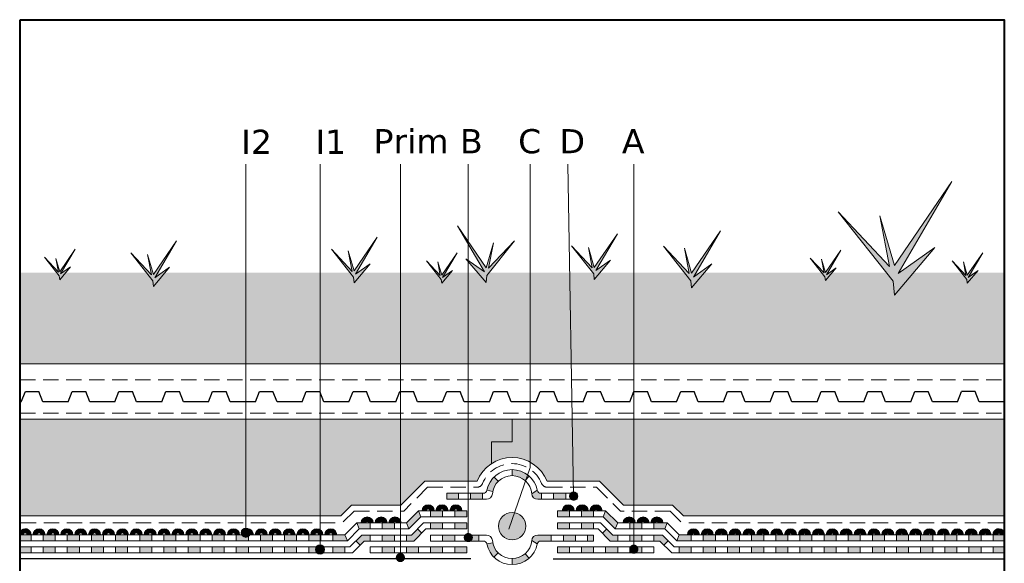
# Model space of a CAD drawing. Header units: metres. Extents: x 321 to 537, y 134 to 342.
# Tile 6 of 9: x 455 to 537, y 192 to 237. Entities that reach past the tile are written whole.
import ezdxf

# ---------------------------------------------------------------- set-up
doc = ezdxf.new("R2010")
doc.units = ezdxf.units.M
doc.header["$LTSCALE"] = 0.2
doc.linetypes.add('TRAZOS2', pattern=[9.525, 6.35, -3.175])
doc.layers.get('0').update_dxf_attribs({"lineweight": 13})
doc.layers.add('Sombreados', color=7, linetype='Continuous', lineweight=13)
doc.layers.add('Textos', color=7, linetype='Continuous')

msp = doc.modelspace()

# ---------------------------------------------------------------- hatches: boundary and pattern name
for color, points in [(1, [(489.69, 196.507), (489.312, 196.507, 1), (489.067, 196.507), (488.69, 196.507, -1)]), (1, [(490.84, 196.507), (490.463, 196.507, 1), (490.218, 196.507), (489.84, 196.507, -1)]), (1, [(491.991, 196.507), (491.613, 196.507, 1), (491.368, 196.507), (490.991, 196.507, -1)]), (1, [(500.295, 196.507), (500.672, 196.507, -1), (500.918, 196.507), (501.295, 196.507, 1)]), (1, [(501.446, 196.507), (501.823, 196.507, -1), (502.068, 196.507), (502.446, 196.507, 1)]), (1, [(502.596, 196.507), (502.973, 196.507, -1), (503.219, 196.507), (503.596, 196.507, 1)]), (1, [(484.645, 195.507), (484.267, 195.507, 1), (484.022, 195.507), (483.645, 195.507, -1)]), (1, [(485.795, 195.507), (485.418, 195.507, 1), (485.173, 195.507), (484.795, 195.507, -1)]), (1, [(486.946, 195.507), (486.568, 195.507, 1), (486.323, 195.507), (485.946, 195.507, -1)]), (256, [(497.276, 195.247, 1), (495.01, 195.247, 1)]), (1, [(505.34, 195.507), (505.717, 195.507, -1), (505.963, 195.507), (506.34, 195.507, 1)]), (1, [(506.491, 195.507), (506.868, 195.507, -1), (507.113, 195.507), (507.491, 195.507, 1)]), (1, [(507.641, 195.507), (508.018, 195.507, -1), (508.264, 195.507), (508.641, 195.507, 1)]), (1, [(457.464, 194.527), (457.087, 194.527, 1), (456.842, 194.527), (456.464, 194.527, -1)]), (1, [(458.615, 194.527), (458.237, 194.527, 1), (457.992, 194.527), (457.615, 194.527, -1)]), (1, [(459.765, 194.527), (459.388, 194.527, 1), (459.143, 194.527), (458.765, 194.527, -1)]), (1, [(460.916, 194.527), (460.538, 194.527, 1), (460.293, 194.527), (459.916, 194.527, -1)]), (1, [(462.066, 194.527), (461.689, 194.527, 1), (461.444, 194.527), (461.066, 194.527, -1)]), (1, [(463.217, 194.527), (462.839, 194.527, 1), (462.594, 194.527), (462.217, 194.527, -1)]), (1, [(464.367, 194.527), (463.99, 194.527, 1), (463.745, 194.527), (463.367, 194.527, -1)]), (1, [(465.518, 194.527), (465.14, 194.527, 1), (464.895, 194.527), (464.518, 194.527, -1)]), (1, [(466.668, 194.527), (466.291, 194.527, 1), (466.046, 194.527), (465.668, 194.527, -1)]), (1, [(467.819, 194.527), (467.442, 194.527, 1), (467.196, 194.527), (466.819, 194.527, -1)]), (1, [(468.969, 194.527), (468.592, 194.527, 1), (468.347, 194.527), (467.969, 194.527, -1)]), (1, [(470.12, 194.527), (469.743, 194.527, 1), (469.497, 194.527), (469.12, 194.527, -1)]), (1, [(471.27, 194.527), (470.893, 194.527, 1), (470.648, 194.527), (470.27, 194.527, -1)]), (1, [(472.421, 194.527), (472.044, 194.527, 1), (471.798, 194.527), (471.421, 194.527, -1)]), (1, [(473.571, 194.527), (473.194, 194.527, 1), (472.949, 194.527), (472.571, 194.527, -1)]), (1, [(474.722, 194.527), (474.345, 194.527, 1), (474.099, 194.527), (473.722, 194.527, -1)]), (1, [(475.872, 194.527), (475.495, 194.527, 1), (475.25, 194.527), (474.872, 194.527, -1)]), (1, [(477.023, 194.527), (476.646, 194.527, 1), (476.4, 194.527), (476.023, 194.527, -1)]), (1, [(478.173, 194.527), (477.796, 194.527, 1), (477.551, 194.527), (477.173, 194.527, -1)]), (1, [(479.324, 194.527), (478.947, 194.527, 1), (478.701, 194.527), (478.324, 194.527, -1)]), (1, [(480.474, 194.527), (480.097, 194.527, 1), (479.852, 194.527), (479.474, 194.527, -1)]), (1, [(481.625, 194.527), (481.248, 194.527, 1), (481.002, 194.527), (480.625, 194.527, -1)]), (1, [(510.661, 194.527), (511.038, 194.527, -1), (511.283, 194.527), (511.661, 194.527, 1)]), (1, [(511.811, 194.527), (512.189, 194.527, -1), (512.434, 194.527), (512.811, 194.527, 1)]), (1, [(512.962, 194.527), (513.339, 194.527, -1), (513.584, 194.527), (513.962, 194.527, 1)]), (1, [(514.112, 194.527), (514.49, 194.527, -1), (514.735, 194.527), (515.112, 194.527, 1)]), (1, [(515.263, 194.527), (515.64, 194.527, -1), (515.885, 194.527), (516.263, 194.527, 1)]), (1, [(516.413, 194.527), (516.791, 194.527, -1), (517.036, 194.527), (517.413, 194.527, 1)]), (1, [(517.564, 194.527), (517.941, 194.527, -1), (518.186, 194.527), (518.564, 194.527, 1)]), (1, [(518.714, 194.527), (519.092, 194.527, -1), (519.337, 194.527), (519.714, 194.527, 1)]), (1, [(519.865, 194.527), (520.242, 194.527, -1), (520.487, 194.527), (520.865, 194.527, 1)]), (1, [(521.015, 194.527), (521.393, 194.527, -1), (521.638, 194.527), (522.015, 194.527, 1)]), (1, [(522.166, 194.527), (522.543, 194.527, -1), (522.789, 194.527), (523.166, 194.527, 1)]), (1, [(523.316, 194.527), (523.694, 194.527, -1), (523.939, 194.527), (524.316, 194.527, 1)]), (1, [(524.467, 194.527), (524.844, 194.527, -1), (525.09, 194.527), (525.467, 194.527, 1)]), (1, [(525.617, 194.527), (525.995, 194.527, -1), (526.24, 194.527), (526.617, 194.527, 1)]), (1, [(526.768, 194.527), (527.145, 194.527, -1), (527.391, 194.527), (527.768, 194.527, 1)]), (1, [(527.918, 194.527), (528.296, 194.527, -1), (528.541, 194.527), (528.918, 194.527, 1)]), (1, [(529.069, 194.527), (529.446, 194.527, -1), (529.692, 194.527), (530.069, 194.527, 1)]), (1, [(530.219, 194.527), (530.597, 194.527, -1), (530.842, 194.527), (531.219, 194.527, 1)]), (1, [(531.37, 194.527), (531.747, 194.527, -1), (531.993, 194.527), (532.37, 194.527, 1)]), (1, [(532.52, 194.527), (532.898, 194.527, -1), (533.143, 194.527), (533.52, 194.527, 1)]), (1, [(533.671, 194.527), (534.048, 194.527, -1), (534.294, 194.527), (534.671, 194.527, 1)]), (1, [(534.821, 194.527), (535.199, 194.527, -1), (535.444, 194.527), (535.821, 194.527, 1)])]:
    msp.add_hatch(color=color).paths.add_polyline_path(points)
at = {"layer": 'Sombreados'}
for color, points in [(85, [(531.153, 218.333), (528.114, 216.169), (532.568, 223.783), (527.823, 216.835), (526.615, 220.954), (527.406, 216.752), (523.16, 221.287), (527.698, 215.545), (527.823, 214.38)]), (85, [(492.322, 217.4), (493.846, 216.314), (491.612, 220.134), (493.993, 216.648), (494.598, 218.715), (494.202, 216.607), (496.332, 218.882), (494.055, 216.001), (493.993, 215.417)]), (85, [(504.293, 217.277), (503.071, 216.407), (504.862, 219.469), (502.953, 216.675), (502.468, 218.331), (502.786, 216.641), (501.078, 218.465), (502.903, 216.156), (502.953, 215.687)]), (85, [(512.688, 216.963), (511.163, 215.877), (513.398, 219.697), (511.017, 216.211), (510.412, 218.278), (510.808, 216.17), (508.678, 218.445), (510.955, 215.564), (511.017, 214.98)]), (85, [(467.777, 216.694), (466.555, 215.824), (468.346, 218.887), (466.437, 216.092), (465.952, 217.749), (466.27, 216.058), (464.562, 217.883), (466.387, 215.573), (466.437, 215.105)]), (85, [(484.395, 216.986), (483.173, 216.116), (484.964, 219.178), (483.055, 216.383), (482.57, 218.04), (482.888, 216.35), (481.18, 218.174), (483.005, 215.865), (483.055, 215.396)]), (85, [(459.571, 216.721), (458.754, 216.139), (459.952, 218.187), (458.675, 216.318), (458.35, 217.426), (458.563, 216.295), (457.421, 217.515), (458.642, 215.971), (458.675, 215.657)]), (85, [(491.208, 216.431), (490.391, 215.849), (491.589, 217.897), (490.312, 216.028), (489.987, 217.136), (490.2, 216.005), (489.058, 217.225), (490.279, 215.681), (490.312, 215.367)]), (85, [(522.99, 216.648), (522.173, 216.066), (523.371, 218.114), (522.094, 216.245), (521.77, 217.353), (521.982, 216.223), (520.84, 217.443), (522.061, 215.898), (522.094, 215.585)]), (85, [(534.745, 216.431), (533.928, 215.849), (535.126, 217.897), (533.849, 216.028), (533.525, 217.136), (533.737, 216.005), (532.595, 217.225), (533.816, 215.681), (533.849, 215.367)]), (1, [(455.393, 194.797, -0.748939), (456.314, 194.527), (455.936, 194.527, 1), (455.691, 194.527), (455.393, 194.527)]), (1, [(536.893, 194.797, 0.748939), (535.972, 194.527), (536.349, 194.527, -1), (536.595, 194.527), (536.893, 194.527)])]:
    msp.add_hatch(color=color, dxfattribs=at).paths.add_polyline_path(points)
h = msp.add_hatch(dxfattribs=at)
h.set_pattern_fill('AR-CONC', color=37, scale=0.005, style=0)
h.set_pattern_definition([(50, (-0.031, -1.9126), (0.9109233, -0.0796954), [0.09525, -1.04775]), (355, (-0.031, -1.9126), (-0.1762141, 0.9552832), [0.0762, -0.8382]), (100.451, (0.0449, -1.91925), (0.7347125, 0.8755834), [0.08095, -0.89045]), (46.1842, (-0.031, -1.6586), (1.3553952, -0.2102116), [0.142875, -1.571625]), (96.6356, (0.082, -1.6761), (1.1870212, 1.2371278), [0.121425, -1.335675]), (351.184, (-0.031, -1.6586), (1.187023, 1.2371256), [0.1143, -1.2573]), (21, (0.096, -1.7221), (0.7580744, -0.5113276), [0.09525, -1.04775]), (326, (0.096, -1.7221), (0.3090101, 0.9209398), [0.0762, -0.8382]), (71.4514, (0.1592, -1.7647), (1.0670825, 0.4096143), [0.08095, -0.89045]), (37.5, (-0.03097, -1.9126), (0.01544302, 0.4227752), [0, -0.82804, 0, -0.8509, 0, -0.841375]), (7.5, (-0.03097, -1.9126), (0.3340983, 0.50090287), [0, -0.48514, 0, -0.80899, 0, -0.320675]), (327.5, (-0.31418, -1.9126), (0.67795298, -0.02864372), [0, -0.3175, 0, -0.9906, 0, -1.31445]), (317.5, (-0.4412, -1.9126), (0.7406459, 0.12713246), [0, -0.41275, 0, -0.65786, 0, -0.93345])])
edge = h.paths.add_edge_path()
edge.add_spline(control_points=[(455.362, 215.382), (455.839, 215.46), (456.981, 215.565), (459.924, 214.536), (465.216, 216.363), (472.008, 213.872), (480.314, 216.27), (488.558, 213.593), (497.436, 216.324), (506.015, 214.126), (514.402, 215.759), (522.216, 214.054), (529.133, 215.531), (532.943, 214.391), (536.014, 214.19), (536.862, 214.235)], knot_values=[0.94649, 0.94649, 0.94649, 0.94649, 2.3838, 4.397216, 10.010162, 18.150087, 24.967238, 35.072733, 42.900983, 51.880628, 60.905523, 67.906679, 75.879721, 80.207777, 82.145576, 82.145576, 82.145576, 82.145576], degree=3, periodic=0)
edge.add_line((536.862, 214.235), (536.862, 216.251))
edge.add_line((536.862, 216.251), (455.362, 216.251))
edge.add_line((455.362, 216.251), (455.362, 215.382))
h = msp.add_hatch(dxfattribs=at)
h.set_pattern_fill('AR-SAND', color=37, scale=0.02, style=0)
h.set_pattern_definition([(37.5, (-0.031, -1.9126), (-0.0320006, 0.9788265), [0, -0.77216, 0, -0.8636, 0, -0.8255]), (7.5, (-0.031, -1.9126), (0.8990466, 1.4336502), [0, -0.41656, 0, -0.69596, 0, -0.2667]), (327.5, (-0.6558, -1.9126), (1.5819847, 0.0028744), [0, -0.254, 0, -0.9144, 0, -1.1938]), (317.5, (-0.6558, -1.9126), (1.527113, 0.4458586), [0, -0.127, 0, -0.59944, 0, -0.6858])])
edge = h.paths.add_edge_path()
edge.add_spline(control_points=[(536.862, 214.235), (536.014, 214.19), (532.943, 214.391), (529.133, 215.531), (522.216, 214.054), (514.402, 215.759), (506.015, 214.126), (497.436, 216.324), (488.558, 213.593), (480.314, 216.27), (472.008, 213.872), (465.216, 216.363), (459.924, 214.536), (456.981, 215.565), (455.839, 215.46), (455.362, 215.382)], knot_values=[0.94649, 0.94649, 0.94649, 0.94649, 2.884288, 7.212344, 15.185386, 22.186543, 31.211438, 40.191082, 48.019333, 58.124828, 64.941978, 73.081903, 78.694849, 80.708266, 82.145576, 82.145576, 82.145576, 82.145576], degree=3, periodic=0)
edge.add_line((455.362, 215.382), (455.362, 208.694))
edge.add_line((455.362, 208.694), (536.862, 208.694))
edge.add_line((536.862, 208.694), (536.862, 214.235))
h = msp.add_hatch(dxfattribs=at)
h.set_pattern_fill('HONEY', color=256, scale=0.25, angle=90, style=0)
h.set_pattern_definition([(90, (0, -11.3868), (-0.6874075, 1.190625), [0.79375, -1.5875]), (210, (0, -11.3868), (-0.68740775, -1.19062486), [0.79375, -1.5875]), (150, (0, -11.3868), (-1.37481525, 1.4e-07), [-1.5875, 0.79375])])
h.paths.add_polyline_path([(494.442, 200.422), (494.442, 202.235), (496.143, 202.235), (496.143, 204.095), (455.393, 204.095), (455.393, 196.095), (481.956, 196.095), (482.849, 196.987), (486.926, 196.987), (488.908, 198.967), (493.239, 198.967, -0.154194)])
h.paths.add_polyline_path([(536.893, 204.095), (496.143, 204.095), (496.143, 202.235), (494.442, 202.235), (494.442, 200.422, -0.470758), (499.047, 198.967), (503.378, 198.967), (505.36, 196.987), (509.436, 196.987), (510.33, 196.095), (536.893, 196.095)])
h = msp.add_hatch(color=1, dxfattribs=at)
h.paths.add_polyline_path([(491.703, 197.967), (490.742, 197.967), (490.742, 197.467), (491.703, 197.467)])
h.paths.add_polyline_path([(493.703, 197.967), (492.703, 197.967), (492.703, 197.467), (493.703, 197.467)])
h.paths.add_polyline_path([(494.998, 198.955), (494.647, 199.312, 0.150241), (494.051, 198.209), (494.542, 198.111, -0.150241)])
h.paths.add_polyline_path([(496.143, 199.924), (496.143, 199.424, -0.181892), (497.219, 199.019), (497.549, 199.395, 0.181892)])
h.paths.add_polyline_path([(498.583, 197.967), (498.529, 197.967, -0.357624), (498.235, 198.209), (497.77, 197.926, 0.390196), (498.268, 197.467), (498.583, 197.467)])
h.paths.add_polyline_path([(500.583, 197.967), (499.583, 197.967), (499.583, 197.467), (500.583, 197.467)])
at = {"layer": 'Sombreados', "lineweight": 13}
h = msp.add_hatch(color=1, dxfattribs=at)
h.paths.add_polyline_path([(488.6, 196.007), (488.393, 196.507), (487.392, 195.507), (487.599, 195.007)])
h.paths.add_polyline_path([(490.393, 196.507), (489.393, 196.507), (489.393, 196.007), (490.393, 196.007)])
h.paths.add_polyline_path([(492.393, 196.507), (491.393, 196.507), (491.393, 196.007), (492.393, 196.007)])
h.paths.add_polyline_path([(486.392, 195.507), (485.392, 195.507), (485.392, 195.007), (486.392, 195.007)])
h.paths.add_polyline_path([(484.392, 195.507), (483.283, 195.507), (483.49, 195.007), (484.392, 195.007)])
h.paths.add_polyline_path([(482.302, 194.527), (481.302, 194.527), (481.302, 194.027), (482.509, 194.027)])
h.paths.add_polyline_path([(480.302, 194.527), (479.302, 194.527), (479.302, 194.027), (480.302, 194.027)])
h.paths.add_polyline_path([(478.302, 194.527), (477.302, 194.527), (477.302, 194.027), (478.302, 194.027)])
h.paths.add_polyline_path([(476.302, 194.527), (475.302, 194.527), (475.302, 194.027), (476.302, 194.027)])
h.paths.add_polyline_path([(474.302, 194.527), (473.302, 194.527), (473.302, 194.027), (474.302, 194.027)])
h.paths.add_polyline_path([(472.302, 194.527), (471.302, 194.527), (471.302, 194.027), (472.302, 194.027)])
h.paths.add_polyline_path([(470.302, 194.527), (469.302, 194.527), (469.302, 194.027), (470.302, 194.027)])
h.paths.add_polyline_path([(468.302, 194.527), (467.302, 194.527), (467.302, 194.027), (468.302, 194.027)])
h.paths.add_polyline_path([(466.302, 194.527), (465.302, 194.527), (465.302, 194.027), (466.302, 194.027)])
h.paths.add_polyline_path([(464.302, 194.527), (463.302, 194.527), (463.302, 194.027), (464.302, 194.027)])
h.paths.add_polyline_path([(462.302, 194.527), (461.302, 194.527), (461.302, 194.027), (462.302, 194.027)])
h.paths.add_polyline_path([(460.302, 194.527), (459.302, 194.527), (459.302, 194.027), (460.302, 194.027)])
h.paths.add_polyline_path([(458.302, 194.527), (457.302, 194.527), (457.302, 194.027), (458.302, 194.027)])
h.paths.add_polyline_path([(456.302, 194.527), (455.393, 194.527), (455.393, 194.027), (456.302, 194.027)])
h = msp.add_hatch(color=1, dxfattribs=at)
h.paths.add_polyline_path([(503.686, 196.007), (503.893, 196.507), (504.894, 195.507), (504.687, 195.007)])
h.paths.add_polyline_path([(501.893, 196.507), (502.893, 196.507), (502.893, 196.007), (501.893, 196.007)])
h.paths.add_polyline_path([(499.893, 196.507), (500.893, 196.507), (500.893, 196.007), (499.893, 196.007)])
h.paths.add_polyline_path([(505.894, 195.507), (506.894, 195.507), (506.894, 195.007), (505.894, 195.007)])
h.paths.add_polyline_path([(507.894, 195.507), (509.002, 195.507), (508.795, 195.007), (507.894, 195.007)])
h.paths.add_polyline_path([(509.983, 194.527), (510.983, 194.527), (510.983, 194.027), (509.776, 194.027)])
h.paths.add_polyline_path([(511.983, 194.527), (512.983, 194.527), (512.983, 194.027), (511.983, 194.027)])
h.paths.add_polyline_path([(513.983, 194.527), (514.983, 194.527), (514.983, 194.027), (513.983, 194.027)])
h.paths.add_polyline_path([(515.983, 194.527), (516.983, 194.527), (516.983, 194.027), (515.983, 194.027)])
h.paths.add_polyline_path([(517.983, 194.527), (518.983, 194.527), (518.983, 194.027), (517.983, 194.027)])
h.paths.add_polyline_path([(519.983, 194.527), (520.983, 194.527), (520.983, 194.027), (519.983, 194.027)])
h.paths.add_polyline_path([(521.983, 194.527), (522.983, 194.527), (522.983, 194.027), (521.983, 194.027)])
h.paths.add_polyline_path([(523.983, 194.527), (524.983, 194.527), (524.983, 194.027), (523.983, 194.027)])
h.paths.add_polyline_path([(525.983, 194.527), (526.983, 194.527), (526.983, 194.027), (525.983, 194.027)])
h.paths.add_polyline_path([(527.983, 194.527), (528.983, 194.527), (528.983, 194.027), (527.983, 194.027)])
h.paths.add_polyline_path([(529.983, 194.527), (530.983, 194.527), (530.983, 194.027), (529.983, 194.027)])
h.paths.add_polyline_path([(531.983, 194.527), (532.983, 194.527), (532.983, 194.027), (531.983, 194.027)])
h.paths.add_polyline_path([(533.983, 194.527), (534.983, 194.527), (534.983, 194.027), (533.983, 194.027)])
h.paths.add_polyline_path([(535.983, 194.527), (536.893, 194.527), (536.893, 194.027), (535.983, 194.027)])
at = {"layer": 'Sombreados'}
h = msp.add_hatch(color=1, dxfattribs=at)
h.paths.add_polyline_path([(456.302, 193.527), (455.393, 193.527), (455.393, 193.027), (456.302, 193.027)])
h.paths.add_polyline_path([(458.302, 193.527), (457.302, 193.527), (457.302, 193.027), (458.302, 193.027)])
h.paths.add_polyline_path([(460.302, 193.527), (459.302, 193.527), (459.302, 193.027), (460.302, 193.027)])
h.paths.add_polyline_path([(462.302, 193.527), (461.302, 193.527), (461.302, 193.027), (462.302, 193.027)])
h.paths.add_polyline_path([(464.302, 193.527), (463.302, 193.527), (463.302, 193.027), (464.302, 193.027)])
h.paths.add_polyline_path([(466.302, 193.527), (465.302, 193.527), (465.302, 193.027), (466.302, 193.027)])
h.paths.add_polyline_path([(468.302, 193.527), (467.302, 193.527), (467.302, 193.027), (468.302, 193.027)])
h.paths.add_polyline_path([(470.302, 193.527), (469.302, 193.527), (469.302, 193.027), (470.302, 193.027)])
h.paths.add_polyline_path([(472.302, 193.527), (471.302, 193.527), (471.302, 193.027), (472.302, 193.027)])
h.paths.add_polyline_path([(474.302, 193.527), (473.302, 193.527), (473.302, 193.027), (474.302, 193.027)])
h.paths.add_polyline_path([(476.302, 193.527), (475.302, 193.527), (475.302, 193.027), (476.302, 193.027)])
h.paths.add_polyline_path([(478.302, 193.527), (477.302, 193.527), (477.302, 193.027), (478.302, 193.027)])
h.paths.add_polyline_path([(480.302, 193.527), (479.302, 193.527), (479.302, 193.027), (480.302, 193.027)])
h.paths.add_polyline_path([(482.302, 193.527), (481.302, 193.527), (481.302, 193.027), (482.302, 193.027)])
h.paths.add_polyline_path([(484.392, 194.507), (483.697, 194.507), (483.207, 194.017), (483.56, 193.664), (483.904, 194.007), (484.392, 194.007)])
h.paths.add_polyline_path([(486.392, 194.507), (485.392, 194.507), (485.392, 194.007), (486.392, 194.007)])
h.paths.add_polyline_path([(488.66, 194.654), (488.306, 195.007), (487.806, 194.507), (487.392, 194.507), (487.392, 194.007), (488.013, 194.007)])
h.paths.add_polyline_path([(490.393, 195.507), (489.393, 195.507), (489.393, 195.007), (490.393, 195.007)])
h.paths.add_polyline_path([(492.393, 195.487), (492.393, 195.507), (491.393, 195.507), (491.393, 195.007), (492.391, 195.007), (492.391, 195.487)])
h = msp.add_hatch(color=1, dxfattribs=at)
h.paths.add_polyline_path([(535.983, 193.527), (536.893, 193.527), (536.893, 193.027), (535.983, 193.027)])
h.paths.add_polyline_path([(533.983, 193.527), (534.983, 193.527), (534.983, 193.027), (533.983, 193.027)])
h.paths.add_polyline_path([(531.983, 193.527), (532.983, 193.527), (532.983, 193.027), (531.983, 193.027)])
h.paths.add_polyline_path([(529.983, 193.527), (530.983, 193.527), (530.983, 193.027), (529.983, 193.027)])
h.paths.add_polyline_path([(527.983, 193.527), (528.983, 193.527), (528.983, 193.027), (527.983, 193.027)])
h.paths.add_polyline_path([(525.983, 193.527), (526.983, 193.527), (526.983, 193.027), (525.983, 193.027)])
h.paths.add_polyline_path([(523.983, 193.527), (524.983, 193.527), (524.983, 193.027), (523.983, 193.027)])
h.paths.add_polyline_path([(521.983, 193.527), (522.983, 193.527), (522.983, 193.027), (521.983, 193.027)])
h.paths.add_polyline_path([(519.983, 193.527), (520.983, 193.527), (520.983, 193.027), (519.983, 193.027)])
h.paths.add_polyline_path([(517.983, 193.527), (518.983, 193.527), (518.983, 193.027), (517.983, 193.027)])
h.paths.add_polyline_path([(515.983, 193.527), (516.983, 193.527), (516.983, 193.027), (515.983, 193.027)])
h.paths.add_polyline_path([(513.983, 193.527), (514.983, 193.527), (514.983, 193.027), (513.983, 193.027)])
h.paths.add_polyline_path([(511.983, 193.527), (512.983, 193.527), (512.983, 193.027), (511.983, 193.027)])
h.paths.add_polyline_path([(509.983, 193.527), (510.983, 193.527), (510.983, 193.027), (509.983, 193.027)])
h.paths.add_polyline_path([(507.894, 194.507), (508.589, 194.507), (509.079, 194.017), (508.726, 193.664), (508.382, 194.007), (507.894, 194.007)])
h.paths.add_polyline_path([(505.894, 194.507), (506.894, 194.507), (506.894, 194.007), (505.894, 194.007)])
h.paths.add_polyline_path([(503.626, 194.654), (503.979, 195.007), (504.48, 194.507), (504.894, 194.507), (504.894, 194.007), (504.273, 194.007)])
h.paths.add_polyline_path([(501.893, 195.507), (502.893, 195.507), (502.893, 195.007), (501.893, 195.007)])
h.paths.add_polyline_path([(499.893, 195.487), (499.893, 195.507), (500.893, 195.507), (500.893, 195.007), (499.895, 195.007), (499.895, 195.487)])
at = {"layer": 'Sombreados', "lineweight": 13}
h = msp.add_hatch(color=1, dxfattribs=at)
h.paths.add_polyline_path([(494.996, 193.02), (494.645, 192.663, -0.150241), (494.05, 193.766), (494.54, 193.864, 0.150241)])
h.paths.add_polyline_path([(493.391, 194.007), (492.391, 194.007), (492.391, 194.507), (493.391, 194.507)])
h.paths.add_polyline_path([(491.391, 194.007), (490.391, 194.007), (490.391, 194.507), (491.391, 194.507)])
h.paths.add_polyline_path([(496.141, 192.051), (496.141, 192.551, 0.181892), (497.218, 192.956), (497.547, 192.58, -0.181892)])
h.paths.add_polyline_path([(499.391, 194.007), (498.527, 194.007, 0.357624), (498.233, 193.766), (497.769, 194.049, -0.390196), (498.267, 194.507), (499.391, 194.507)])
h.paths.add_polyline_path([(501.391, 194.007), (500.391, 194.007), (500.391, 194.507), (501.391, 194.507)])
h.paths.add_polyline_path([(502.891, 194.007), (502.391, 194.007), (502.391, 194.507), (502.891, 194.507)])
h = msp.add_hatch(color=1, dxfattribs=at)
h.paths.add_polyline_path([(486.395, 193.527), (485.395, 193.527), (485.395, 193.027), (486.395, 193.027)])
h.paths.add_polyline_path([(488.393, 193.527), (487.395, 193.527), (487.395, 193.027), (488.393, 193.027)])
h.paths.add_polyline_path([(490.393, 193.527), (489.393, 193.527), (489.393, 193.027), (490.393, 193.027)])
h.paths.add_polyline_path([(492.393, 193.527), (491.393, 193.527), (491.393, 193.027), (492.393, 193.027)])
h = msp.add_hatch(color=1, dxfattribs=at)
h.paths.add_polyline_path([(505.891, 193.527), (506.891, 193.527), (506.891, 193.027), (505.891, 193.027)])
h.paths.add_polyline_path([(503.893, 193.527), (504.891, 193.527), (504.891, 193.027), (503.893, 193.027)])
h.paths.add_polyline_path([(501.893, 193.527), (502.893, 193.527), (502.893, 193.027), (501.893, 193.027)])
h.paths.add_polyline_path([(499.893, 193.527), (500.893, 193.527), (500.893, 193.027), (499.893, 193.027)])
at = {"layer": 'Textos', "lineweight": 18}
for points in [[(501.625, 197.731, 1), (500.858, 197.731, 1)], [(474.475, 194.696, 1), (473.708, 194.696, 1)], [(492.901, 194.296, 1), (492.134, 194.296, 1)], [(480.62, 193.306, 1), (479.853, 193.306, 1)], [(506.61, 193.333, 1), (505.843, 193.333, 1)], [(487.276, 192.641, 1), (486.51, 192.641, 1)]]:
    msp.add_hatch(color=256, dxfattribs=at).paths.add_polyline_path(points)

# ---------------------------------------------------------------- linework, layer by layer
for p, q in [((455.362, 208.694), (536.862, 208.694)), ((488.908, 198.967), (486.926, 196.987)), ((503.378, 198.967), (505.36, 196.987)), ((482.849, 196.987), (481.956, 196.095)), ((482.849, 196.987), (486.926, 196.987)), ((509.436, 196.987), (505.36, 196.987)), ((509.436, 196.987), (510.33, 196.095)), ((481.956, 196.095), (455.393, 196.095)), ((510.33, 196.095), (536.893, 196.095))]:
    msp.add_line(p, q)
at = {"linetype": 'TRAZOS2', "lineweight": 20}
for p, q in [((455.393, 207.368), (536.91, 207.368)), ((455.393, 204.6), (536.911, 204.6)), ((489.147, 198.467), (487.165, 196.487)), ((489.147, 198.467), (493.239, 198.467)), ((499.047, 198.467), (503.139, 198.467)), ((503.139, 198.467), (505.121, 196.487)), ((483.056, 196.487), (482.075, 195.507)), ((483.056, 196.487), (487.165, 196.487)), ((509.229, 196.487), (505.121, 196.487)), ((509.229, 196.487), (510.21, 195.507)), ((455.467, 195.507), (482.075, 195.507)), ((536.819, 195.507), (510.21, 195.507))]:
    msp.add_line(p, q, dxfattribs=at)
at = {"lineweight": 25}
for p, q in [((455.497, 205.54), (455.834, 206.405)), ((455.834, 206.405), (456.955, 206.405)), ((457.291, 205.54), (456.955, 206.405)), ((459.374, 205.54), (459.711, 206.405)), ((459.711, 206.405), (460.832, 206.405)), ((461.168, 205.54), (460.832, 206.405)), ((463.251, 205.54), (463.587, 206.405)), ((463.587, 206.405), (464.709, 206.405)), ((465.045, 205.54), (464.709, 206.405)), ((467.128, 205.54), (467.464, 206.405)), ((467.464, 206.405), (468.585, 206.405)), ((468.922, 205.54), (468.585, 206.405)), ((471.005, 205.54), (471.341, 206.405)), ((471.341, 206.405), (472.462, 206.405)), ((472.799, 205.54), (472.462, 206.405)), ((474.882, 205.54), (475.218, 206.405)), ((475.218, 206.405), (476.339, 206.405)), ((476.676, 205.54), (476.339, 206.405)), ((478.759, 205.54), (479.095, 206.405)), ((479.095, 206.405), (480.216, 206.405)), ((480.552, 205.54), (480.216, 206.405)), ((482.636, 205.54), (482.972, 206.405)), ((482.972, 206.405), (484.093, 206.405)), ((484.429, 205.54), (484.093, 206.405)), ((486.513, 205.54), (486.849, 206.405)), ((486.849, 206.405), (487.97, 206.405)), ((488.306, 205.54), (487.97, 206.405)), ((490.39, 205.54), (490.726, 206.405)), ((490.726, 206.405), (491.847, 206.405)), ((492.183, 205.54), (491.847, 206.405)), ((494.266, 205.54), (494.603, 206.405)), ((494.603, 206.405), (495.724, 206.405)), ((496.06, 205.54), (495.724, 206.405)), ((498.143, 205.54), (498.48, 206.405)), ((498.48, 206.405), (499.601, 206.405)), ((499.937, 205.54), (499.601, 206.405)), ((502.02, 205.54), (502.357, 206.405)), ((502.357, 206.405), (503.478, 206.405)), ((503.814, 205.54), (503.478, 206.405)), ((505.897, 205.54), (506.233, 206.405)), ((506.233, 206.405), (507.354, 206.405)), ((507.691, 205.54), (507.354, 206.405)), ((509.774, 205.54), (510.11, 206.405)), ((510.11, 206.405), (511.231, 206.405)), ((511.568, 205.54), (511.231, 206.405)), ((513.651, 205.54), (513.987, 206.405)), ((513.987, 206.405), (515.108, 206.405)), ((515.445, 205.54), (515.108, 206.405)), ((517.528, 205.54), (517.864, 206.405)), ((517.864, 206.405), (518.985, 206.405)), ((519.322, 205.54), (518.985, 206.405)), ((521.405, 205.54), (521.741, 206.405)), ((521.741, 206.405), (522.862, 206.405)), ((523.198, 205.54), (522.862, 206.405)), ((525.282, 205.54), (525.618, 206.405)), ((525.618, 206.405), (526.739, 206.405)), ((527.075, 205.54), (526.739, 206.405)), ((529.159, 205.54), (529.495, 206.405)), ((529.495, 206.405), (530.616, 206.405)), ((530.952, 205.54), (530.616, 206.405)), ((533.035, 205.54), (533.372, 206.405)), ((534.493, 206.405), (533.372, 206.405)), ((455.497, 205.54), (455.412, 205.54)), ((459.374, 205.54), (457.291, 205.54)), ((463.251, 205.54), (461.168, 205.54)), ((467.128, 205.54), (465.045, 205.54)), ((471.005, 205.54), (468.922, 205.54)), ((474.882, 205.54), (472.799, 205.54)), ((478.759, 205.54), (476.676, 205.54)), ((482.636, 205.54), (480.552, 205.54)), ((486.513, 205.54), (484.429, 205.54)), ((490.39, 205.54), (488.306, 205.54)), ((494.266, 205.54), (492.183, 205.54)), ((498.143, 205.54), (496.06, 205.54)), ((502.02, 205.54), (499.937, 205.54)), ((505.897, 205.54), (503.814, 205.54)), ((509.774, 205.54), (507.691, 205.54)), ((513.651, 205.54), (511.568, 205.54)), ((517.528, 205.54), (515.445, 205.54)), ((521.405, 205.54), (519.322, 205.54)), ((525.282, 205.54), (523.198, 205.54)), ((529.159, 205.54), (527.075, 205.54)), ((533.035, 205.54), (530.952, 205.54)), ((536.912, 205.54), (534.829, 205.54)), ((536.893, 198.009), (536.893, 196.509)), ((492.725, 192.547), (455.393, 192.547)), ((499.539, 192.547), (536.893, 192.547))]:
    msp.add_line(p, q, dxfattribs=at)
at = {"lineweight": 13}
for p, q in [((455.393, 204.095), (536.893, 204.095)), ((488.908, 198.967), (493.239, 198.967)), ((488.908, 198.967), (493.239, 198.967)), ((503.378, 198.967), (499.047, 198.967))]:
    msp.add_line(p, q, dxfattribs=at)
at = {"lineweight": 20}
for p, q in [((496.143, 204.095), (496.143, 202.235)), ((496.143, 202.235), (494.442, 202.235)), ((494.442, 202.235), (494.442, 200.422))]:
    msp.add_line(p, q, dxfattribs=at)
at = {"color": 1, "lineweight": 13}
for p, q in [((496.143, 199.424), (496.143, 199.924)), ((494.998, 198.955), (494.647, 199.312)), ((497.219, 199.019), (497.549, 199.395)), ((494.051, 198.209), (494.542, 198.111)), ((497.77, 197.926), (498.235, 198.209)), ((493.757, 197.967), (490.742, 197.967)), ((490.742, 197.467), (494.017, 197.467)), ((498.268, 197.467), (501.543, 197.467)), ((498.529, 197.967), (501.543, 197.967)), ((488.393, 196.507), (487.392, 195.507)), ((488.6, 196.007), (487.599, 195.007)), ((488.393, 196.507), (492.391, 196.507)), ((488.6, 196.007), (488.393, 196.507)), ((492.391, 196.007), (488.6, 196.007)), ((492.391, 196.487), (492.391, 196.007)), ((503.893, 196.507), (499.895, 196.507)), ((499.895, 196.487), (499.895, 196.007)), ((499.895, 196.007), (503.686, 196.007)), ((503.686, 196.007), (503.893, 196.507)), ((503.686, 196.007), (504.687, 195.007)), ((503.893, 196.507), (504.894, 195.507)), ((483.283, 195.507), (482.302, 194.527)), ((483.49, 195.007), (482.509, 194.027)), ((487.392, 195.507), (483.283, 195.507)), ((487.599, 195.007), (483.49, 195.007)), ((488.807, 195.507), (487.806, 194.507)), ((489.014, 195.007), (488.013, 194.007)), ((488.306, 195.007), (488.66, 194.654)), ((488.807, 195.507), (492.391, 195.507)), ((492.391, 195.007), (489.014, 195.007)), ((492.391, 195.487), (492.391, 195.007)), ((503.479, 195.507), (499.895, 195.507)), ((499.895, 195.487), (499.895, 195.007)), ((499.895, 195.007), (503.272, 195.007)), ((503.272, 195.007), (504.273, 194.007)), ((503.479, 195.507), (504.48, 194.507)), ((503.979, 195.007), (503.626, 194.654)), ((504.687, 195.007), (508.795, 195.007)), ((504.894, 195.507), (509.002, 195.507)), ((508.795, 195.007), (509.776, 194.027)), ((509.002, 195.507), (509.983, 194.527)), ((482.302, 194.527), (455.393, 194.527)), ((483.697, 194.507), (482.716, 193.527)), ((487.806, 194.507), (483.697, 194.507)), ((489.391, 194.507), (494.016, 194.507)), ((498.267, 194.507), (502.891, 194.507)), ((502.891, 194.007), (502.891, 194.507)), ((504.48, 194.507), (508.589, 194.507)), ((508.589, 194.507), (509.57, 193.527)), ((509.983, 194.527), (536.893, 194.527)), ((482.509, 194.027), (455.393, 194.027)), ((482.716, 193.527), (455.393, 193.527)), ((483.904, 194.007), (482.923, 193.027)), ((483.207, 194.017), (483.56, 193.664)), ((488.013, 194.007), (483.904, 194.007)), ((493.755, 194.007), (489.391, 194.007)), ((492.391, 193.507), (492.391, 193.027)), ((494.05, 193.766), (494.54, 193.864)), ((497.769, 194.049), (498.233, 193.766)), ((498.527, 194.007), (502.891, 194.007)), ((499.895, 193.507), (499.895, 193.027)), ((504.273, 194.007), (508.382, 194.007)), ((508.382, 194.007), (509.363, 193.027)), ((509.079, 194.017), (508.726, 193.664)), ((509.57, 193.527), (536.893, 193.527)), ((509.776, 194.027), (536.893, 194.027)), ((482.923, 193.027), (455.393, 193.027)), ((494.996, 193.02), (494.645, 192.663)), ((496.141, 192.551), (496.141, 192.051)), ((497.218, 192.956), (497.547, 192.58)), ((509.363, 193.027), (536.893, 193.027))]:
    msp.add_line(p, q, dxfattribs=at)
at = {"lineweight": 40}
msp.add_lwpolyline([(455.393, 237.199), (536.893, 237.199), (536.893, 167.797), (455.393, 167.797)], close=True, dxfattribs=at)
msp.add_lwpolyline([(455.393, 237.199), (536.893, 237.199), (536.893, 167.797), (455.393, 167.797)], close=True, dxfattribs=at)
at = {"color": 85}
for points in [[(527.698, 215.545), (523.16, 221.287), (527.406, 216.752), (526.615, 220.954), (527.823, 216.835), (532.568, 223.783), (528.114, 216.169), (531.153, 218.333), (527.823, 214.38), (527.698, 215.545)], [(494.055, 216.001), (496.332, 218.882), (494.202, 216.607), (494.598, 218.715), (493.993, 216.648), (491.612, 220.134), (493.846, 216.314), (492.322, 217.4), (493.993, 215.417), (494.055, 216.001)], [(502.903, 216.156), (501.078, 218.465), (502.786, 216.641), (502.468, 218.331), (502.953, 216.675), (504.862, 219.469), (503.071, 216.407), (504.293, 217.277), (502.953, 215.687), (502.903, 216.156)], [(510.955, 215.564), (508.678, 218.445), (510.808, 216.17), (510.412, 218.278), (511.017, 216.211), (513.398, 219.697), (511.163, 215.877), (512.688, 216.963), (511.017, 214.98), (510.955, 215.564)], [(466.387, 215.573), (464.562, 217.883), (466.27, 216.058), (465.952, 217.749), (466.437, 216.092), (468.346, 218.887), (466.555, 215.824), (467.777, 216.694), (466.437, 215.105), (466.387, 215.573)], [(483.005, 215.865), (481.18, 218.174), (482.888, 216.35), (482.57, 218.04), (483.055, 216.383), (484.964, 219.178), (483.173, 216.116), (484.395, 216.986), (483.055, 215.396), (483.005, 215.865)], [(458.642, 215.971), (457.421, 217.515), (458.563, 216.295), (458.35, 217.426), (458.675, 216.318), (459.952, 218.187), (458.754, 216.139), (459.571, 216.721), (458.675, 215.657), (458.642, 215.971)], [(490.279, 215.681), (489.058, 217.225), (490.2, 216.005), (489.987, 217.136), (490.312, 216.028), (491.589, 217.897), (490.391, 215.849), (491.208, 216.431), (490.312, 215.367), (490.279, 215.681)], [(522.061, 215.898), (520.84, 217.443), (521.982, 216.223), (521.77, 217.353), (522.094, 216.245), (523.371, 218.114), (522.173, 216.066), (522.99, 216.648), (522.094, 215.585), (522.061, 215.898)], [(533.816, 215.681), (532.595, 217.225), (533.737, 216.005), (533.525, 217.136), (533.849, 216.028), (535.126, 217.897), (533.928, 215.849), (534.745, 216.431), (533.849, 215.367), (533.816, 215.681)]]:
    msp.add_lwpolyline(points, dxfattribs=at)
at = {"lineweight": 25}
msp.add_lwpolyline([(534.829, 205.54), (534.493, 206.405)], dxfattribs=at)
at = {"color": 1, "lineweight": 13}
for points in [[(490.742, 197.467), (490.742, 197.967)], [(491.703, 197.467), (491.703, 197.967)], [(492.703, 197.467), (492.703, 197.967)], [(493.703, 197.467), (493.703, 197.967)], [(498.583, 197.467), (498.583, 197.967)], [(499.583, 197.467), (499.583, 197.967)], [(500.583, 197.467), (500.583, 197.967)], [(501.543, 197.467), (501.543, 197.967)], [(489.393, 196.007), (489.393, 196.507)], [(490.393, 196.007), (490.393, 196.507)], [(491.393, 196.007), (491.393, 196.507)], [(492.393, 196.007), (492.393, 196.507)], [(499.893, 196.007), (499.893, 196.507)], [(500.893, 196.007), (500.893, 196.507)], [(501.893, 196.007), (501.893, 196.507)], [(502.893, 196.007), (502.893, 196.507)], [(483.49, 195.007), (483.283, 195.507)], [(484.392, 195.007), (484.392, 195.507)], [(485.392, 195.007), (485.392, 195.507)], [(486.392, 195.007), (486.392, 195.507)], [(487.599, 195.007), (487.392, 195.507)], [(489.393, 195.007), (489.393, 195.507)], [(490.393, 195.007), (490.393, 195.507)], [(491.393, 195.007), (491.393, 195.507)], [(492.393, 195.007), (492.393, 195.507)], [(499.893, 195.007), (499.893, 195.507)], [(500.893, 195.007), (500.893, 195.507)], [(501.893, 195.007), (501.893, 195.507)], [(502.893, 195.007), (502.893, 195.507)], [(504.687, 195.007), (504.894, 195.507)], [(505.894, 195.007), (505.894, 195.507)], [(506.894, 195.007), (506.894, 195.507)], [(507.894, 195.007), (507.894, 195.507)], [(508.795, 195.007), (509.002, 195.507)], [(456.302, 194.027), (456.302, 194.527)], [(457.302, 194.027), (457.302, 194.527)], [(458.302, 194.027), (458.302, 194.527)], [(458.302, 194.027), (458.302, 194.527)], [(458.302, 194.027), (458.302, 194.527)], [(459.302, 194.027), (459.302, 194.527)], [(459.302, 194.027), (459.302, 194.527)], [(459.302, 194.027), (459.302, 194.527)], [(460.302, 194.027), (460.302, 194.527)], [(461.302, 194.027), (461.302, 194.527)], [(462.302, 194.027), (462.302, 194.527)], [(463.302, 194.027), (463.302, 194.527)], [(464.302, 194.027), (464.302, 194.527)], [(465.302, 194.027), (465.302, 194.527)], [(465.302, 194.027), (465.302, 194.527)], [(465.302, 194.027), (465.302, 194.527)], [(466.302, 194.027), (466.302, 194.527)], [(466.302, 194.027), (466.302, 194.527)], [(466.302, 194.027), (466.302, 194.527)], [(467.302, 194.027), (467.302, 194.527)], [(468.302, 194.027), (468.302, 194.527)], [(469.302, 194.027), (469.302, 194.527)], [(470.302, 194.027), (470.302, 194.527)], [(471.302, 194.027), (471.302, 194.527)], [(472.302, 194.027), (472.302, 194.527)], [(472.302, 194.027), (472.302, 194.527)], [(472.302, 194.027), (472.302, 194.527)], [(473.302, 194.027), (473.302, 194.527)], [(473.302, 194.027), (473.302, 194.527)], [(473.302, 194.027), (473.302, 194.527)], [(474.302, 194.027), (474.302, 194.527)], [(475.302, 194.027), (475.302, 194.527)], [(476.302, 194.027), (476.302, 194.527)], [(477.302, 194.027), (477.302, 194.527)], [(478.302, 194.027), (478.302, 194.527)], [(479.302, 194.027), (479.302, 194.527)], [(480.302, 194.027), (480.302, 194.527)], [(481.302, 194.027), (481.302, 194.527)], [(482.509, 194.027), (482.302, 194.527)], [(484.392, 194.007), (484.392, 194.507)], [(485.392, 194.007), (485.392, 194.507)], [(486.392, 194.007), (486.392, 194.507)], [(487.392, 194.007), (487.392, 194.507)], [(489.391, 194.507), (489.391, 194.007)], [(490.391, 194.507), (490.391, 194.007)], [(491.391, 194.507), (491.391, 194.007)], [(492.391, 194.507), (492.391, 194.007)], [(493.391, 194.507), (493.391, 194.007)], [(499.391, 194.507), (499.391, 194.007)], [(500.391, 194.507), (500.391, 194.007)], [(501.391, 194.507), (501.391, 194.007)], [(502.391, 194.507), (502.391, 194.007)], [(504.894, 194.007), (504.894, 194.507)], [(505.894, 194.007), (505.894, 194.507)], [(506.894, 194.007), (506.894, 194.507)], [(507.894, 194.007), (507.894, 194.507)], [(509.776, 194.027), (509.983, 194.527)], [(510.983, 194.027), (510.983, 194.527)], [(511.983, 194.027), (511.983, 194.527)], [(512.983, 194.027), (512.983, 194.527)], [(513.983, 194.027), (513.983, 194.527)], [(514.983, 194.027), (514.983, 194.527)], [(515.983, 194.027), (515.983, 194.527)], [(516.983, 194.027), (516.983, 194.527)], [(517.983, 194.027), (517.983, 194.527)], [(518.983, 194.027), (518.983, 194.527)], [(518.983, 194.027), (518.983, 194.527)], [(518.983, 194.027), (518.983, 194.527)], [(519.983, 194.027), (519.983, 194.527)], [(519.983, 194.027), (519.983, 194.527)], [(519.983, 194.027), (519.983, 194.527)], [(520.983, 194.027), (520.983, 194.527)], [(521.983, 194.027), (521.983, 194.527)], [(522.983, 194.027), (522.983, 194.527)], [(523.983, 194.027), (523.983, 194.527)], [(524.983, 194.027), (524.983, 194.527)], [(525.983, 194.027), (525.983, 194.527)], [(525.983, 194.027), (525.983, 194.527)], [(525.983, 194.027), (525.983, 194.527)], [(526.983, 194.027), (526.983, 194.527)], [(526.983, 194.027), (526.983, 194.527)], [(526.983, 194.027), (526.983, 194.527)], [(527.983, 194.027), (527.983, 194.527)], [(528.983, 194.027), (528.983, 194.527)], [(529.983, 194.027), (529.983, 194.527)], [(530.983, 194.027), (530.983, 194.527)], [(531.983, 194.027), (531.983, 194.527)], [(532.983, 194.027), (532.983, 194.527)], [(532.983, 194.027), (532.983, 194.527)], [(532.983, 194.027), (532.983, 194.527)], [(533.983, 194.027), (533.983, 194.527)], [(533.983, 194.027), (533.983, 194.527)], [(533.983, 194.027), (533.983, 194.527)], [(534.983, 194.027), (534.983, 194.527)], [(535.983, 194.027), (535.983, 194.527)], [(456.302, 193.027), (456.302, 193.527)], [(457.302, 193.027), (457.302, 193.527)], [(458.302, 193.027), (458.302, 193.527)], [(458.302, 193.027), (458.302, 193.527)], [(458.302, 193.027), (458.302, 193.527)], [(459.302, 193.027), (459.302, 193.527)], [(459.302, 193.027), (459.302, 193.527)], [(459.302, 193.027), (459.302, 193.527)], [(460.302, 193.027), (460.302, 193.527)], [(461.302, 193.027), (461.302, 193.527)], [(462.302, 193.027), (462.302, 193.527)], [(463.302, 193.027), (463.302, 193.527)], [(464.302, 193.027), (464.302, 193.527)], [(465.302, 193.027), (465.302, 193.527)], [(465.302, 193.027), (465.302, 193.527)], [(465.302, 193.027), (465.302, 193.527)], [(466.302, 193.027), (466.302, 193.527)], [(466.302, 193.027), (466.302, 193.527)], [(466.302, 193.027), (466.302, 193.527)], [(467.302, 193.027), (467.302, 193.527)], [(468.302, 193.027), (468.302, 193.527)], [(469.302, 193.027), (469.302, 193.527)], [(470.302, 193.027), (470.302, 193.527)], [(471.302, 193.027), (471.302, 193.527)], [(472.302, 193.027), (472.302, 193.527)], [(472.302, 193.027), (472.302, 193.527)], [(472.302, 193.027), (472.302, 193.527)], [(473.302, 193.027), (473.302, 193.527)], [(473.302, 193.027), (473.302, 193.527)], [(473.302, 193.027), (473.302, 193.527)], [(474.302, 193.027), (474.302, 193.527)], [(475.302, 193.027), (475.302, 193.527)], [(476.302, 193.027), (476.302, 193.527)], [(477.302, 193.027), (477.302, 193.527)], [(478.302, 193.027), (478.302, 193.527)], [(479.302, 193.027), (479.302, 193.527)], [(480.302, 193.027), (480.302, 193.527)], [(481.302, 193.027), (481.302, 193.527)], [(482.302, 193.027), (482.302, 193.527)], [(492.391, 193.027), (484.395, 193.027), (484.395, 193.527), (492.391, 193.527)], [(485.395, 193.027), (485.395, 193.527)], [(486.395, 193.027), (486.395, 193.527)], [(487.395, 193.027), (487.395, 193.527)], [(488.393, 193.027), (488.393, 193.527)], [(489.393, 193.027), (489.393, 193.527)], [(490.393, 193.027), (490.393, 193.527)], [(491.393, 193.027), (491.393, 193.527)], [(492.393, 193.027), (492.393, 193.527)], [(499.893, 193.027), (499.893, 193.527)], [(499.895, 193.027), (507.891, 193.027), (507.891, 193.527), (499.895, 193.527)], [(500.893, 193.027), (500.893, 193.527)], [(501.893, 193.027), (501.893, 193.527)], [(502.893, 193.027), (502.893, 193.527)], [(503.893, 193.027), (503.893, 193.527)], [(504.891, 193.027), (504.891, 193.527)], [(505.891, 193.027), (505.891, 193.527)], [(506.891, 193.027), (506.891, 193.527)], [(509.983, 193.027), (509.983, 193.527)], [(510.983, 193.027), (510.983, 193.527)], [(511.983, 193.027), (511.983, 193.527)], [(512.983, 193.027), (512.983, 193.527)], [(513.983, 193.027), (513.983, 193.527)], [(514.983, 193.027), (514.983, 193.527)], [(515.983, 193.027), (515.983, 193.527)], [(516.983, 193.027), (516.983, 193.527)], [(517.983, 193.027), (517.983, 193.527)], [(518.983, 193.027), (518.983, 193.527)], [(518.983, 193.027), (518.983, 193.527)], [(518.983, 193.027), (518.983, 193.527)], [(519.983, 193.027), (519.983, 193.527)], [(519.983, 193.027), (519.983, 193.527)], [(519.983, 193.027), (519.983, 193.527)], [(520.983, 193.027), (520.983, 193.527)], [(521.983, 193.027), (521.983, 193.527)], [(522.983, 193.027), (522.983, 193.527)], [(523.983, 193.027), (523.983, 193.527)], [(524.983, 193.027), (524.983, 193.527)], [(525.983, 193.027), (525.983, 193.527)], [(525.983, 193.027), (525.983, 193.527)], [(525.983, 193.027), (525.983, 193.527)], [(526.983, 193.027), (526.983, 193.527)], [(526.983, 193.027), (526.983, 193.527)], [(526.983, 193.027), (526.983, 193.527)], [(527.983, 193.027), (527.983, 193.527)], [(528.983, 193.027), (528.983, 193.527)], [(529.983, 193.027), (529.983, 193.527)], [(530.983, 193.027), (530.983, 193.527)], [(531.983, 193.027), (531.983, 193.527)], [(532.983, 193.027), (532.983, 193.527)], [(532.983, 193.027), (532.983, 193.527)], [(532.983, 193.027), (532.983, 193.527)], [(533.983, 193.027), (533.983, 193.527)], [(533.983, 193.027), (533.983, 193.527)], [(533.983, 193.027), (533.983, 193.527)], [(534.983, 193.027), (534.983, 193.527)], [(535.983, 193.027), (535.983, 193.527)]]:
    msp.add_lwpolyline(points, dxfattribs=at)
msp.add_circle((496.143, 195.247), 1.133)
at = {"lineweight": 13}
msp.add_arc((496.143, 197.791), 3.133, 22.05058, 157.94942, dxfattribs=at)
at = {"linetype": 'TRAZOS2', "lineweight": 20}
for centre, radius, start, end in [((496.143, 197.791), 2.633, 22.05058, 157.94942), ((493.239, 198.967), 0.5, 270, 337.94942), ((499.047, 198.967), 0.5, 202.05058, 270)]:
    msp.add_arc(centre, radius, start, end, dxfattribs=at)
at = {"color": 1, "lineweight": 13}
for centre, radius, start, end in [((496.143, 197.791), 2.133, 11.2869, 168.7131), ((496.143, 197.791), 1.633, 4.73794, 175.26206), ((493.757, 198.267), 0.3, 270, 348.7131), ((498.529, 198.267), 0.3, 191.2869, 270), ((494.017, 197.967), 0.5, 270, 355.26206), ((498.268, 197.967), 0.5, 184.73794, 270), ((489.19, 196.507), 0.5, 0, 180), ((490.34, 196.507), 0.5, 0, 180), ((491.491, 196.507), 0.5, 0, 180), ((500.795, 196.507), 0.5, 0, 180), ((500.795, 196.507), 0.123, 0, 180), ((501.946, 196.507), 0.5, 0, 180), ((501.946, 196.507), 0.123, 0, 180), ((503.096, 196.507), 0.5, 0, 180), ((503.096, 196.507), 0.123, 0, 180), ((484.145, 195.507), 0.5, 0, 180), ((485.295, 195.507), 0.5, 0, 180), ((486.446, 195.507), 0.5, 0, 180), ((505.84, 195.507), 0.5, 0, 180), ((506.991, 195.507), 0.5, 0, 180), ((508.141, 195.507), 0.5, 0, 180), ((455.814, 194.527), 0.5, 0, 147.32389), ((456.964, 194.527), 0.5, 0, 180), ((458.115, 194.527), 0.5, 0, 180), ((459.265, 194.527), 0.5, 0, 180), ((460.416, 194.527), 0.5, 0, 180), ((461.566, 194.527), 0.5, 0, 180), ((462.717, 194.527), 0.5, 0, 180), ((463.867, 194.527), 0.5, 0, 180), ((465.018, 194.527), 0.5, 0, 180), ((466.168, 194.527), 0.5, 0, 180), ((467.319, 194.527), 0.5, 0, 180), ((468.469, 194.527), 0.5, 0, 180), ((469.62, 194.527), 0.5, 0, 180), ((470.77, 194.527), 0.5, 0, 180), ((471.921, 194.527), 0.5, 0, 180), ((473.071, 194.527), 0.5, 0, 180), ((474.222, 194.527), 0.5, 0, 180), ((475.372, 194.527), 0.5, 0, 180), ((476.523, 194.527), 0.5, 0, 180), ((477.673, 194.527), 0.5, 0, 180), ((478.824, 194.527), 0.5, 0, 180), ((479.974, 194.527), 0.5, 0, 180), ((481.125, 194.527), 0.5, 0, 180), ((484.145, 195.507), 0.123, 0, 180), ((485.295, 195.507), 0.123, 0, 180), ((486.446, 195.507), 0.123, 0, 180), ((505.84, 195.507), 0.123, 0, 180), ((506.991, 195.507), 0.123, 0, 180), ((508.141, 195.507), 0.123, 0, 180), ((511.161, 194.527), 0.5, 0, 180), ((512.311, 194.527), 0.5, 0, 180), ((513.462, 194.527), 0.5, 0, 180), ((514.612, 194.527), 0.5, 0, 180), ((515.763, 194.527), 0.5, 0, 180), ((516.913, 194.527), 0.5, 0, 180), ((518.064, 194.527), 0.5, 0, 180), ((519.214, 194.527), 0.5, 0, 180), ((520.365, 194.527), 0.5, 0, 180), ((521.515, 194.527), 0.5, 0, 180), ((522.666, 194.527), 0.5, 0, 180), ((523.816, 194.527), 0.5, 0, 180), ((524.967, 194.527), 0.5, 0, 180), ((526.117, 194.527), 0.5, 0, 180), ((527.268, 194.527), 0.5, 0, 180), ((528.418, 194.527), 0.5, 0, 180), ((529.569, 194.527), 0.5, 0, 180), ((530.719, 194.527), 0.5, 0, 180), ((531.87, 194.527), 0.5, 0, 180), ((533.02, 194.527), 0.5, 0, 180), ((534.171, 194.527), 0.5, 0, 180), ((535.321, 194.527), 0.5, 0, 180), ((536.472, 194.527), 0.5, 32.67611, 180), ((494.016, 194.007), 0.5, 4.73794, 90), ((498.267, 194.007), 0.5, 90, 175.26206), ((511.161, 194.527), 0.123, 0, 180), ((512.311, 194.527), 0.123, 0, 180), ((513.462, 194.527), 0.123, 0, 180), ((514.612, 194.527), 0.123, 0, 180), ((515.763, 194.527), 0.123, 0, 180), ((516.913, 194.527), 0.123, 0, 180), ((518.064, 194.527), 0.123, 0, 180), ((519.214, 194.527), 0.123, 0, 180), ((520.365, 194.527), 0.123, 0, 180), ((521.515, 194.527), 0.123, 0, 180), ((522.666, 194.527), 0.123, 0, 180), ((523.816, 194.527), 0.123, 0, 180), ((524.967, 194.527), 0.123, 0, 180), ((526.117, 194.527), 0.123, 0, 180), ((527.268, 194.527), 0.123, 0, 180), ((528.418, 194.527), 0.123, 0, 180), ((529.569, 194.527), 0.123, 0, 180), ((530.719, 194.527), 0.123, 0, 180), ((531.87, 194.527), 0.123, 0, 180), ((533.02, 194.527), 0.123, 0, 180), ((534.171, 194.527), 0.123, 0, 180), ((535.321, 194.527), 0.123, 0, 180), ((536.472, 194.527), 0.123, 0, 180), ((493.755, 193.707), 0.3, 11.2869, 90), ((496.141, 194.184), 2.133, 191.2869, 348.7131), ((496.141, 194.184), 1.633, 184.73794, 355.26206), ((498.527, 193.707), 0.3, 90, 168.7131)]:
    msp.add_arc(centre, radius, start, end, dxfattribs=at)
at = {"layer": 'Textos', "lineweight": 18}
for p, q in [((474.092, 194.696), (474.092, 225.232)), ((480.236, 193.306), (480.236, 225.232)), ((486.893, 192.645), (486.893, 225.232)), ((492.518, 194.31), (492.518, 225.232)), ((497.635, 200.11), (497.635, 225.232)), ((501.241, 197.773), (500.768, 225.232)), ((506.226, 193.346), (506.226, 225.232)), ((497.635, 200.11), (495.886, 194.996))]:
    msp.add_line(p, q, dxfattribs=at)
for centre in [(474.092, 194.696), (480.236, 193.306)]:
    msp.add_circle(centre, 0.383, dxfattribs=at)

# ---------------------------------------------------------------- texts
at = {"layer": 'Textos', "char_height": 2, "width": 1.80541, "attachment_point": 1}
for s, insert in [('\\fVerdana|b0|i0|c0|p34;I2', (473.705, 228.082)), ('\\fVerdana|b0|i0|c0|p34;I1', (479.85, 228.082)), ('\\fVerdana|b0|i0|c0|p34;Prim', (484.668, 228.133)), ('{\\fVerdana|b0|i0|c0|p34;B}', (491.825, 228.133)), ('{\\fVerdana|b0|i0|c0|p34;C}', (496.647, 228.133)), ('{\\fVerdana|b0|i0|c0|p34;D}', (500.076, 228.133)), ('{\\fVerdana|b0|i0|c0|p34;A}', (505.238, 228.133))]:
    msp.add_mtext(s, dxfattribs=dict(at, insert=insert))

doc.saveas('drawing.dxf')
